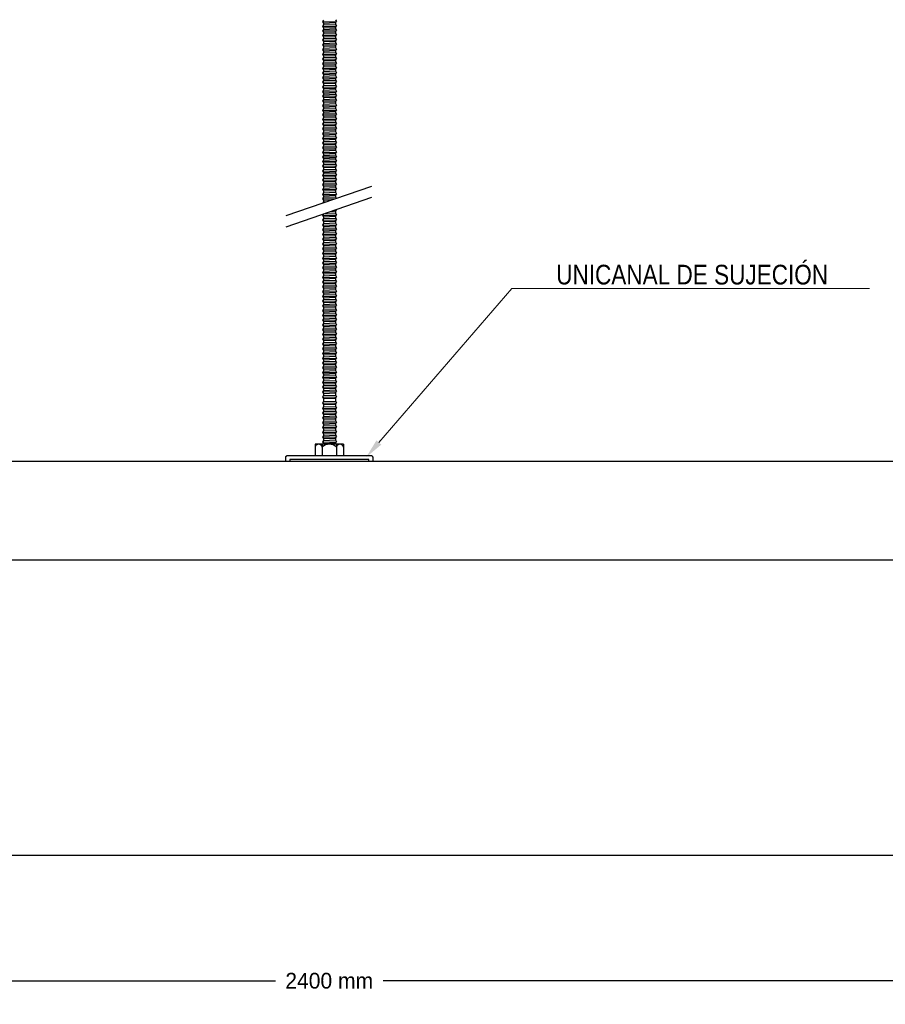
# Model space of a CAD drawing. Header units: millimetres. Extents: x 2538 to 24562, y 4449 to 23795.
# Tile 35 of 256: x 7026 to 7465, y 9618 to 10118. Entities that reach past the tile are written whole.
import ezdxf
from ezdxf import colors
from ezdxf.entities.mleader import LeaderData, LeaderLine
from ezdxf.math import Vec2, Vec3

# ---------------------------------------------------------------- set-up
doc = ezdxf.new("R2010")
doc.units = ezdxf.units.MM
doc.header["$PDMODE"] = 3
doc.linetypes.add('HIDDEN', pattern=[0.375, 0.25, -0.125])
doc.layers.add('_HD_tornillo', color=30, linetype='Continuous')
doc.layers.add('HD021_Text', color=2, linetype='Continuous', lineweight=9)
doc.layers.add('Make2D$Visible$Curves', color=7, linetype='Continuous', true_color=0x000000)
doc.layers.add('MEDIDAS', color=1, linetype='Continuous', true_color=0xff0000)
doc.styles.add('Arial Narrow', font='ARIALN.TTF')
doc.dimstyles.new('HD_DIM', dxfattribs={"dimtxt": 8, "dimasz": 2, "dimexe": 1, "dimexo": 0, "dimgap": 2, "dimtad": 0, "dimdec": 0, "dimzin": 0, "dimdsep": 46, "dimtxsty": 'Standard', "dimcen": 0, "dimclrd": 256, "dimclre": 251, "dimclrt": 7, "dimadec": 0, "dimazin": 0, "dimtp": 0.05, "dimtm": 0.05, "dimtfac": 0.6, "dimtdec": 0, "dimtofl": 0, "dimtmove": 0, "dimatfit": 3, "dimfxl": 1, "dimtolj": 2, "dimtzin": 0, "dimarcsym": 0})

# ---------------------------------------------------------------- blocks, each defined once
blk = doc.blocks.new('*D43')
at = {"layer": 'Defpoints', "color": 0, "transparency": 16777216}
for p in [(5982.86, 9693.57), (8382.86, 9693.57), (8382.86, 9629.7)]:
    blk.add_point(p, dxfattribs=at)
at = {"layer": 'MEDIDAS', "color": 251, "linetype": 'HIDDEN', "lineweight": -2, "transparency": 16777216}
for p, q in [((5982.86, 9693.57), (5982.86, 9628.7)), ((8382.86, 9693.57), (8382.86, 9628.7))]:
    blk.add_line(p, q, dxfattribs=at)
at = {"layer": 'MEDIDAS', "lineweight": -2, "transparency": 16777216}
for p, q in [((5984.86, 9629.7), (7155.53, 9629.7)), ((8380.86, 9629.7), (7210.2, 9629.7))]:
    blk.add_line(p, q, dxfattribs=at)
at = {"layer": 'MEDIDAS', "transparency": 16777216}
for points in [[(5984.86, 9630.03), (5984.86, 9629.36), (5982.86, 9629.7)], [(8380.86, 9630.03), (8380.86, 9629.36), (8382.86, 9629.7)]]:
    blk.add_solid(points, dxfattribs=at)
at = {"layer": 'MEDIDAS', "color": 7, "transparency": 16777216, "insert": (7182.86, 9629.7), "char_height": 8, "attachment_point": 5}
blk.add_mtext('\\A2;2400 mm', dxfattribs=at)

msp = doc.modelspace()

# ---------------------------------------------------------------- linework, layer by layer
at = {"layer": '_HD_tornillo'}
for p, q in [((7180.04, 10117.83), (7179.43, 10117.01)), ((7179.43, 10117.01), (7186.53, 10117.18)), ((7179.43, 10117.01), (7180.04, 10116.33)), ((7180.04, 10116.33), (7186.03, 10116.56)), ((7180.04, 10116.33), (7180.04, 10115.44)), ((7186.03, 10118.06), (7186.53, 10117.18)), ((7186.03, 10116.56), (7186.53, 10117.18)), ((7186.03, 10116.56), (7186.03, 10115.68)), ((7180.04, 10115.44), (7179.43, 10114.63)), ((7179.43, 10114.63), (7186.53, 10114.8)), ((7179.43, 10114.63), (7180.04, 10113.95)), ((7180.04, 10113.16), (7179.43, 10112.35)), ((7179.43, 10112.35), (7186.53, 10112.51)), ((7179.43, 10112.35), (7180.04, 10111.66)), ((7180.04, 10115.44), (7186.03, 10115.68)), ((7180.04, 10113.95), (7186.03, 10114.18)), ((7180.04, 10113.95), (7180.04, 10113.16)), ((7180.04, 10113.16), (7186.03, 10113.4)), ((7180.04, 10111.66), (7186.03, 10111.9)), ((7180.04, 10111.66), (7180.04, 10110.8)), ((7180.04, 10110.8), (7186.03, 10111.04)), ((7186.03, 10115.68), (7186.53, 10114.8)), ((7186.03, 10114.18), (7186.53, 10114.8)), ((7186.03, 10114.18), (7186.03, 10113.4)), ((7186.03, 10113.4), (7186.53, 10112.51)), ((7186.03, 10111.9), (7186.53, 10112.51)), ((7186.03, 10111.9), (7186.03, 10111.04)), ((7186.03, 10111.04), (7186.53, 10110.16)), ((7180.04, 10110.8), (7179.43, 10109.99)), ((7179.43, 10109.99), (7186.53, 10110.16)), ((7179.43, 10109.99), (7180.04, 10109.31)), ((7180.04, 10108.44), (7179.43, 10107.62)), ((7179.43, 10107.62), (7186.53, 10107.79)), ((7179.43, 10107.62), (7180.04, 10106.94)), ((7180.04, 10109.31), (7186.03, 10109.54)), ((7180.04, 10109.31), (7180.04, 10108.44)), ((7180.04, 10108.44), (7186.03, 10108.67)), ((7180.04, 10106.94), (7186.03, 10107.17)), ((7180.04, 10106.94), (7180.04, 10106.02)), ((7180.04, 10106.02), (7186.03, 10106.26)), ((7186.03, 10109.54), (7186.53, 10110.16)), ((7186.03, 10109.54), (7186.03, 10108.67)), ((7186.03, 10108.67), (7186.53, 10107.79)), ((7186.03, 10107.17), (7186.53, 10107.79)), ((7186.03, 10107.17), (7186.03, 10106.26)), ((7186.03, 10106.26), (7186.53, 10105.38)), ((7180.04, 10106.02), (7179.43, 10105.21)), ((7179.43, 10105.21), (7186.53, 10105.38)), ((7179.43, 10105.21), (7180.04, 10104.53)), ((7180.04, 10103.61), (7179.43, 10102.8)), ((7179.43, 10102.8), (7186.53, 10102.96)), ((7179.43, 10102.8), (7180.04, 10102.11)), ((7180.04, 10101.2), (7179.43, 10100.38)), ((7180.04, 10104.53), (7186.03, 10104.76)), ((7180.04, 10104.53), (7180.04, 10103.61)), ((7180.04, 10103.61), (7186.03, 10103.85)), ((7180.04, 10102.11), (7186.03, 10102.35)), ((7180.04, 10102.11), (7180.04, 10101.2)), ((7180.04, 10101.2), (7186.03, 10101.43)), ((7186.03, 10104.76), (7186.53, 10105.38)), ((7186.03, 10104.76), (7186.03, 10103.85)), ((7186.03, 10103.85), (7186.53, 10102.96)), ((7186.03, 10102.35), (7186.53, 10102.96)), ((7186.03, 10102.35), (7186.03, 10101.43)), ((7186.03, 10101.44), (7186.53, 10100.55)), ((7179.43, 10100.38), (7186.53, 10100.55)), ((7179.43, 10100.38), (7180.04, 10099.7)), ((7180.04, 10098.79), (7179.43, 10097.97)), ((7179.43, 10097.97), (7186.53, 10098.14)), ((7179.43, 10097.97), (7180.04, 10097.29)), ((7180.04, 10096.41), (7179.43, 10095.59)), ((7180.04, 10099.7), (7186.03, 10099.94)), ((7180.04, 10099.7), (7180.04, 10098.79)), ((7180.04, 10098.79), (7186.03, 10099.02)), ((7180.04, 10097.29), (7186.03, 10097.52)), ((7180.04, 10097.29), (7180.04, 10096.41)), ((7180.04, 10096.41), (7186.03, 10096.64)), ((7186.03, 10099.94), (7186.53, 10100.55)), ((7186.03, 10099.94), (7186.03, 10099.02)), ((7186.03, 10099.03), (7186.53, 10098.14)), ((7186.03, 10097.52), (7186.53, 10098.14)), ((7186.03, 10097.52), (7186.03, 10096.64)), ((7186.03, 10096.64), (7186.53, 10095.76)), ((7179.43, 10095.59), (7186.53, 10095.76)), ((7179.43, 10095.59), (7180.04, 10094.91)), ((7180.04, 10094.12), (7179.43, 10093.31)), ((7179.43, 10093.31), (7186.53, 10093.48)), ((7179.43, 10093.31), (7180.04, 10092.63)), ((7180.04, 10091.77), (7179.43, 10090.95)), ((7179.43, 10090.95), (7186.53, 10091.12)), ((7180.04, 10094.91), (7186.03, 10095.14)), ((7180.04, 10094.91), (7180.04, 10094.12)), ((7180.04, 10094.12), (7186.03, 10094.36)), ((7180.04, 10092.63), (7186.03, 10092.86)), ((7180.04, 10092.63), (7180.04, 10091.77)), ((7180.04, 10091.77), (7186.03, 10092)), ((7186.03, 10095.14), (7186.53, 10095.76)), ((7186.03, 10095.14), (7186.03, 10094.36)), ((7186.03, 10094.36), (7186.53, 10093.48)), ((7186.03, 10092.86), (7186.53, 10093.48)), ((7186.03, 10092.86), (7186.03, 10092)), ((7186.03, 10092), (7186.53, 10091.12)), ((7186.03, 10090.5), (7186.53, 10091.12)), ((7179.43, 10090.95), (7180.04, 10090.27)), ((7180.04, 10089.4), (7179.43, 10088.58)), ((7179.43, 10088.58), (7186.53, 10088.75)), ((7179.43, 10088.58), (7180.04, 10087.9)), ((7180.04, 10087.13), (7179.43, 10086.31)), ((7179.43, 10086.31), (7186.53, 10086.48)), ((7179.43, 10086.31), (7180.04, 10085.63)), ((7180.04, 10090.27), (7186.03, 10090.5)), ((7180.04, 10090.27), (7180.04, 10089.4)), ((7180.04, 10089.4), (7186.03, 10089.63)), ((7180.04, 10087.9), (7186.03, 10088.13)), ((7180.04, 10087.9), (7180.04, 10087.13)), ((7180.04, 10087.13), (7186.03, 10087.36)), ((7186.03, 10090.5), (7186.03, 10089.63)), ((7186.03, 10089.63), (7186.53, 10088.75)), ((7186.03, 10088.13), (7186.53, 10088.75)), ((7186.03, 10088.13), (7186.03, 10087.36)), ((7186.03, 10087.37), (7186.53, 10086.48)), ((7186.03, 10085.87), (7186.53, 10086.48)), ((7180.04, 10084.59), (7179.43, 10083.78)), ((7179.43, 10083.78), (7186.53, 10083.95)), ((7179.43, 10083.78), (7180.04, 10083.1)), ((7180.04, 10082.31), (7179.43, 10081.49)), ((7179.43, 10081.49), (7186.53, 10081.66)), ((7179.43, 10081.49), (7180.04, 10080.81)), ((7180.04, 10085.63), (7186.03, 10085.87)), ((7180.04, 10085.63), (7180.04, 10084.59)), ((7180.04, 10084.59), (7186.03, 10084.83)), ((7180.04, 10083.1), (7186.03, 10083.33)), ((7180.04, 10083.1), (7180.04, 10082.31)), ((7180.04, 10082.31), (7186.03, 10082.54)), ((7180.04, 10080.81), (7186.03, 10081.05)), ((7186.03, 10085.87), (7186.03, 10084.83)), ((7186.03, 10084.83), (7186.53, 10083.95)), ((7186.03, 10083.33), (7186.53, 10083.95)), ((7186.03, 10083.33), (7186.03, 10082.54)), ((7186.03, 10082.55), (7186.53, 10081.66)), ((7186.03, 10081.05), (7186.53, 10081.66)), ((7186.03, 10081.05), (7186.03, 10080.19)), ((7180.04, 10079.95), (7179.43, 10079.14)), ((7179.43, 10079.14), (7186.53, 10079.31)), ((7179.43, 10079.14), (7180.04, 10078.46)), ((7180.04, 10077.59), (7179.43, 10076.77)), ((7179.43, 10076.77), (7186.53, 10076.94)), ((7179.43, 10076.77), (7180.04, 10076.09)), ((7180.04, 10080.81), (7180.04, 10079.95)), ((7180.04, 10079.95), (7186.03, 10080.19)), ((7180.04, 10078.46), (7186.03, 10078.69)), ((7180.04, 10078.46), (7180.04, 10077.59)), ((7180.04, 10077.59), (7186.03, 10077.82)), ((7180.04, 10076.09), (7186.03, 10076.32)), ((7180.04, 10076.09), (7180.04, 10075.17)), ((7186.03, 10080.19), (7186.53, 10079.31)), ((7186.03, 10078.69), (7186.53, 10079.31)), ((7186.03, 10078.69), (7186.03, 10077.82)), ((7186.03, 10077.82), (7186.53, 10076.94)), ((7186.03, 10076.32), (7186.53, 10076.94)), ((7186.03, 10076.32), (7186.03, 10075.41)), ((7180.04, 10075.17), (7179.43, 10074.36)), ((7179.43, 10074.36), (7186.53, 10074.53)), ((7179.43, 10074.36), (7180.04, 10073.68)), ((7180.04, 10072.79), (7179.43, 10071.97)), ((7179.43, 10071.97), (7186.53, 10072.14)), ((7179.43, 10071.97), (7180.04, 10071.29)), ((7180.04, 10075.17), (7186.03, 10075.41)), ((7180.04, 10073.68), (7186.03, 10073.91)), ((7180.04, 10073.68), (7180.04, 10072.79)), ((7180.04, 10072.79), (7186.03, 10073.02)), ((7180.04, 10071.29), (7186.03, 10071.53)), ((7180.04, 10071.29), (7180.04, 10070.51)), ((7186.03, 10075.41), (7186.53, 10074.53)), ((7186.03, 10073.91), (7186.53, 10074.53)), ((7186.03, 10073.91), (7186.03, 10073.02)), ((7186.03, 10073.03), (7186.53, 10072.14)), ((7186.03, 10071.53), (7186.53, 10072.14)), ((7186.03, 10071.53), (7186.03, 10070.74)), ((7180.04, 10070.51), (7179.43, 10069.69)), ((7179.43, 10069.69), (7186.53, 10069.86)), ((7179.43, 10069.69), (7180.04, 10069.01)), ((7180.04, 10068.15), (7179.43, 10067.33)), ((7179.43, 10067.33), (7186.53, 10067.5)), ((7179.43, 10067.33), (7180.04, 10066.65)), ((7180.04, 10070.51), (7186.03, 10070.74)), ((7180.04, 10069.01), (7186.03, 10069.24)), ((7180.04, 10069.01), (7180.04, 10068.15)), ((7180.04, 10068.15), (7186.03, 10068.38)), ((7180.04, 10066.65), (7186.03, 10066.89)), ((7180.04, 10066.65), (7180.04, 10065.78)), ((7180.04, 10065.78), (7186.03, 10066.02)), ((7186.03, 10070.75), (7186.53, 10069.86)), ((7186.03, 10069.24), (7186.53, 10069.86)), ((7186.03, 10069.24), (7186.03, 10068.38)), ((7186.03, 10068.39), (7186.53, 10067.5)), ((7186.03, 10066.89), (7186.53, 10067.5)), ((7186.03, 10066.89), (7186.03, 10066.02)), ((7186.03, 10066.02), (7186.53, 10065.13)), ((7180.04, 10065.78), (7179.43, 10064.97)), ((7179.43, 10064.97), (7186.53, 10065.13)), ((7179.43, 10064.97), (7180.04, 10064.28)), ((7180.04, 10063.37), (7179.43, 10062.55)), ((7179.43, 10062.55), (7186.53, 10062.72)), ((7179.43, 10062.55), (7180.04, 10061.87)), ((7180.04, 10064.28), (7186.03, 10064.52)), ((7180.04, 10064.28), (7180.04, 10063.37)), ((7180.04, 10063.37), (7186.03, 10063.6)), ((7180.04, 10061.87), (7186.03, 10062.11)), ((7180.04, 10061.87), (7180.04, 10060.96)), ((7180.04, 10060.96), (7186.03, 10061.19)), ((7186.03, 10064.52), (7186.53, 10065.13)), ((7186.03, 10064.52), (7186.03, 10063.6)), ((7186.03, 10063.61), (7186.53, 10062.72)), ((7186.03, 10062.11), (7186.53, 10062.72)), ((7186.03, 10062.11), (7186.03, 10061.19)), ((7186.03, 10061.2), (7186.53, 10060.31)), ((7180.04, 10060.96), (7179.43, 10060.14)), ((7179.43, 10060.14), (7186.53, 10060.31)), ((7179.43, 10060.14), (7180.04, 10059.46)), ((7180.04, 10058.55), (7179.43, 10057.73)), ((7179.43, 10057.73), (7186.53, 10057.9)), ((7179.43, 10057.73), (7180.04, 10057.05)), ((7180.04, 10056.14), (7179.43, 10055.32)), ((7180.04, 10059.46), (7186.03, 10059.69)), ((7180.04, 10059.46), (7180.04, 10058.55)), ((7180.04, 10058.55), (7186.03, 10058.78)), ((7180.04, 10057.05), (7186.03, 10057.28)), ((7180.04, 10057.05), (7180.04, 10056.14)), ((7180.04, 10056.14), (7186.03, 10056.37)), ((7186.03, 10059.69), (7186.53, 10060.31)), ((7186.03, 10059.69), (7186.03, 10058.78)), ((7186.03, 10058.78), (7186.53, 10057.9)), ((7186.03, 10057.28), (7186.53, 10057.9)), ((7186.03, 10057.28), (7186.03, 10056.37)), ((7186.03, 10056.37), (7186.53, 10055.49)), ((7179.43, 10055.32), (7186.53, 10055.49)), ((7179.43, 10055.32), (7180.04, 10054.64)), ((7180.04, 10053.75), (7179.43, 10052.94)), ((7179.43, 10052.94), (7186.53, 10053.11)), ((7179.43, 10052.94), (7180.04, 10052.26)), ((7180.04, 10051.47), (7179.43, 10050.65)), ((7180.04, 10054.64), (7186.03, 10054.87)), ((7180.04, 10054.64), (7180.04, 10053.75)), ((7180.04, 10053.75), (7186.03, 10053.99)), ((7180.04, 10052.26), (7186.03, 10052.49)), ((7180.04, 10052.26), (7180.04, 10051.47)), ((7180.04, 10051.47), (7186.03, 10051.7)), ((7186.03, 10054.87), (7186.53, 10055.49)), ((7186.03, 10054.87), (7186.03, 10053.99)), ((7186.03, 10053.99), (7186.53, 10053.11)), ((7186.03, 10052.49), (7186.53, 10053.11)), ((7186.03, 10052.49), (7186.03, 10051.7)), ((7186.03, 10051.71), (7186.53, 10050.82)), ((7179.43, 10050.65), (7186.53, 10050.82)), ((7179.43, 10050.65), (7180.04, 10049.97)), ((7180.04, 10049.11), (7179.43, 10048.3)), ((7179.43, 10048.3), (7186.53, 10048.46)), ((7179.43, 10048.3), (7180.04, 10047.61)), ((7180.04, 10046.74), (7179.43, 10045.93)), ((7179.43, 10045.93), (7186.53, 10046.1)), ((7180.04, 10049.97), (7186.03, 10050.21)), ((7180.04, 10049.97), (7180.04, 10049.11)), ((7180.04, 10049.11), (7186.03, 10049.35)), ((7180.04, 10047.61), (7186.03, 10047.85)), ((7180.04, 10047.61), (7180.04, 10046.74)), ((7180.04, 10046.74), (7186.03, 10046.98)), ((7186.03, 10050.21), (7186.53, 10050.82)), ((7186.03, 10050.21), (7186.03, 10049.35)), ((7186.03, 10049.35), (7186.53, 10048.46)), ((7186.03, 10047.85), (7186.53, 10048.46)), ((7186.03, 10047.85), (7186.03, 10046.98)), ((7186.03, 10046.98), (7186.53, 10046.1)), ((7186.03, 10045.48), (7186.53, 10046.1)), ((7179.43, 10045.93), (7180.04, 10045.25)), ((7180.04, 10044.48), (7179.43, 10043.66)), ((7179.43, 10043.66), (7186.53, 10043.83)), ((7179.43, 10043.66), (7180.04, 10042.98)), ((7180.04, 10041.94), (7179.43, 10041.12)), ((7179.43, 10041.12), (7186.53, 10041.29)), ((7179.43, 10041.12), (7180.04, 10040.44)), ((7180.04, 10045.25), (7186.03, 10045.48)), ((7180.04, 10045.25), (7180.04, 10044.48)), ((7180.04, 10044.48), (7186.03, 10044.71)), ((7180.04, 10042.98), (7186.03, 10043.21)), ((7180.04, 10042.98), (7180.04, 10041.94)), ((7180.04, 10041.94), (7186.03, 10042.17)), ((7186.03, 10045.48), (7186.03, 10044.71)), ((7186.03, 10044.71), (7186.53, 10043.83)), ((7186.03, 10043.21), (7186.53, 10043.83)), ((7186.03, 10043.21), (7186.03, 10042.17)), ((7186.03, 10042.18), (7186.53, 10041.29)), ((7186.03, 10040.68), (7186.53, 10041.29)), ((7180.04, 10039.66), (7179.43, 10038.84)), ((7179.43, 10038.84), (7186.53, 10039.01)), ((7179.43, 10038.84), (7180.04, 10038.16)), ((7180.04, 10037.3), (7179.43, 10036.48)), ((7179.43, 10036.48), (7186.53, 10036.65)), ((7179.43, 10036.48), (7180.04, 10035.8)), ((7180.04, 10040.44), (7186.03, 10040.68)), ((7180.04, 10040.44), (7180.04, 10039.66)), ((7180.04, 10039.66), (7186.03, 10039.89)), ((7180.04, 10038.16), (7186.03, 10038.39)), ((7180.04, 10038.16), (7180.04, 10037.3)), ((7180.04, 10037.3), (7186.03, 10037.53)), ((7180.04, 10035.8), (7186.03, 10036.04)), ((7186.03, 10040.68), (7186.03, 10039.89)), ((7186.03, 10039.9), (7186.53, 10039.01)), ((7186.03, 10038.39), (7186.53, 10039.01)), ((7186.03, 10038.39), (7186.03, 10037.53)), ((7186.03, 10037.54), (7186.53, 10036.65)), ((7186.03, 10036.04), (7186.53, 10036.65)), ((7186.03, 10036.04), (7186.03, 10035.17)), ((7160.98, 10018.55), (7204.49, 10033.55)), ((7180.04, 10034.93), (7179.43, 10034.12)), ((7179.43, 10034.12), (7186.53, 10034.28)), ((7179.43, 10034.12), (7180.04, 10033.43)), ((7180.04, 10032.52), (7179.43, 10031.7)), ((7179.43, 10031.7), (7186.53, 10031.87)), ((7179.43, 10031.7), (7180.04, 10031.02)), ((7180.04, 10035.8), (7180.04, 10034.93)), ((7180.04, 10034.93), (7186.03, 10035.17)), ((7180.04, 10033.43), (7186.03, 10033.67)), ((7180.04, 10033.43), (7180.04, 10032.52)), ((7180.04, 10032.52), (7186.03, 10032.75)), ((7180.04, 10031.02), (7186.03, 10031.26)), ((7180.04, 10031.02), (7180.04, 10030.14)), ((7186.03, 10035.17), (7186.53, 10034.28)), ((7186.03, 10033.67), (7186.53, 10034.28)), ((7186.03, 10033.67), (7186.03, 10032.75)), ((7186.03, 10032.76), (7186.53, 10031.87)), ((7186.03, 10031.26), (7186.53, 10031.87)), ((7186.03, 10031.26), (7186.03, 10030.37)), ((7160.98, 10012.88), (7204.49, 10027.88)), ((7180.04, 10030.14), (7179.43, 10029.32)), ((7179.43, 10029.32), (7186.53, 10029.49)), ((7179.43, 10029.32), (7180.04, 10028.64)), ((7180.04, 10027.86), (7179.43, 10027.04)), ((7179.43, 10027.04), (7186.06, 10027.2)), ((7179.43, 10027.04), (7180.04, 10026.36)), ((7180.04, 10030.14), (7186.03, 10030.37)), ((7180.04, 10028.64), (7186.03, 10028.87)), ((7180.04, 10028.64), (7180.04, 10027.86)), ((7180.04, 10027.86), (7186.03, 10028.09)), ((7180.04, 10026.36), (7184.08, 10026.52)), ((7180.04, 10026.36), (7180.04, 10025.5)), ((7186.03, 10030.37), (7186.53, 10029.49)), ((7186.03, 10028.87), (7186.53, 10029.49)), ((7186.03, 10028.87), (7186.03, 10028.09)), ((7186.03, 10028.09), (7186.46, 10027.33)), ((7180.04, 10025.5), (7179.66, 10024.99)), ((7180.04, 10025.5), (7181.27, 10025.54)), ((7185, 10021.16), (7186.48, 10021.2)), ((7185.98, 10020.58), (7186.48, 10021.2)), ((7186.26, 10021.59), (7186.48, 10021.2)), ((7180, 10019.42), (7179.4, 10018.6)), ((7179.4, 10018.6), (7186.5, 10018.77)), ((7179.4, 10018.6), (7180, 10017.92)), ((7180.01, 10016.99), (7179.41, 10016.17)), ((7179.41, 10016.17), (7186.51, 10016.34)), ((7179.41, 10016.17), (7180.01, 10015.49)), ((7180, 10019.42), (7185.99, 10019.65)), ((7180, 10017.92), (7185.99, 10018.15)), ((7180, 10017.92), (7180, 10016.98)), ((7180.01, 10016.99), (7186, 10017.22)), ((7183.11, 10020.51), (7185.98, 10020.58)), ((7185.98, 10020.58), (7185.98, 10019.64)), ((7185.99, 10018.15), (7186.5, 10018.77)), ((7185.99, 10018.15), (7185.99, 10017.22)), ((7186, 10019.65), (7186.5, 10018.77)), ((7186, 10015.72), (7186.51, 10016.34)), ((7186.01, 10017.22), (7186.51, 10016.34)), ((7180.01, 10014.55), (7179.41, 10013.74)), ((7179.41, 10013.74), (7186.51, 10013.9)), ((7179.41, 10013.74), (7180.01, 10013.05)), ((7180.01, 10012.14), (7179.41, 10011.32)), ((7179.41, 10011.32), (7186.51, 10011.49)), ((7179.41, 10011.32), (7180.01, 10010.64)), ((7180.01, 10015.49), (7186, 10015.72)), ((7180.01, 10015.49), (7180.01, 10014.55)), ((7180.01, 10014.55), (7186, 10014.79)), ((7180.01, 10013.05), (7186, 10013.29)), ((7180.01, 10013.05), (7180.01, 10012.14)), ((7180.01, 10012.14), (7186, 10012.37)), ((7186, 10015.72), (7186, 10014.79)), ((7186, 10013.29), (7186.51, 10013.9)), ((7186, 10013.29), (7186, 10012.37)), ((7186, 10010.88), (7186.51, 10011.49)), ((7186.01, 10014.79), (7186.51, 10013.9)), ((7186.01, 10012.38), (7186.51, 10011.49)), ((7180.01, 10009.73), (7179.41, 10008.91)), ((7179.41, 10008.91), (7186.51, 10009.08)), ((7179.41, 10008.91), (7180.01, 10008.23)), ((7180.01, 10007.3), (7179.41, 10006.48)), ((7179.41, 10006.48), (7186.51, 10006.65)), ((7179.41, 10006.48), (7180.01, 10005.8)), ((7180.01, 10010.64), (7186, 10010.88)), ((7180.01, 10010.64), (7180.01, 10009.73)), ((7180.01, 10009.73), (7186, 10009.96)), ((7180.01, 10008.23), (7186, 10008.46)), ((7180.01, 10008.23), (7180.01, 10007.3)), ((7180.01, 10007.3), (7186, 10007.53)), ((7180.01, 10005.8), (7186, 10006.03)), ((7186, 10010.88), (7186, 10009.96)), ((7186, 10008.46), (7186.51, 10009.08)), ((7186, 10008.46), (7186, 10007.53)), ((7186, 10006.03), (7186.51, 10006.65)), ((7186, 10006.03), (7186, 10005.12)), ((7186.01, 10009.97), (7186.51, 10009.08)), ((7186.01, 10007.53), (7186.51, 10006.65)), ((7180.01, 10004.88), (7179.41, 10004.07)), ((7179.41, 10004.07), (7186.51, 10004.24)), ((7179.41, 10004.07), (7180.01, 10003.39)), ((7180.01, 10002.45), (7179.41, 10001.63)), ((7179.41, 10001.63), (7186.51, 10001.8)), ((7179.41, 10001.63), (7180.01, 10000.95)), ((7180.01, 10005.8), (7180.01, 10004.88)), ((7180.01, 10004.88), (7186, 10005.12)), ((7180.01, 10003.39), (7186, 10003.62)), ((7180.01, 10003.39), (7180.01, 10002.45)), ((7180.01, 10002.45), (7186, 10002.68)), ((7180.01, 10000.95), (7186, 10001.19)), ((7186, 10003.62), (7186.51, 10004.24)), ((7186, 10003.62), (7186, 10002.68)), ((7186, 10001.19), (7186.51, 10001.8)), ((7186, 10001.19), (7186, 10000.27)), ((7186.01, 10005.12), (7186.51, 10004.24)), ((7186.01, 10002.69), (7186.51, 10001.8)), ((7180.03, 10000.04), (7179.43, 9999.23)), ((7179.43, 9999.23), (7186.52, 9999.4)), ((7179.43, 9999.23), (7180.03, 9998.55)), ((7180.03, 9997.61), (7179.43, 9996.79)), ((7179.43, 9996.79), (7186.52, 9996.96)), ((7179.43, 9996.79), (7180.03, 9996.11)), ((7180.01, 10000.95), (7180.01, 10000.04)), ((7180.03, 10000.04), (7186.02, 10000.28)), ((7180.03, 9998.55), (7186.02, 9998.78)), ((7180.03, 9998.55), (7180.03, 9997.61)), ((7180.03, 9997.61), (7186.02, 9997.84)), ((7180.03, 9996.11), (7186.02, 9996.35)), ((7180.03, 9996.11), (7180.03, 9995.2)), ((7186.02, 9998.78), (7186.52, 9999.4)), ((7186.02, 9998.78), (7186.02, 9997.84)), ((7186.02, 9996.35), (7186.52, 9996.96)), ((7186.02, 9996.35), (7186.02, 9995.43)), ((7186.03, 10000.28), (7186.52, 9999.4)), ((7186.03, 9997.85), (7186.52, 9996.96)), ((7180.03, 9995.2), (7179.43, 9994.38)), ((7179.43, 9994.38), (7186.52, 9994.55)), ((7179.43, 9994.38), (7180.03, 9993.7)), ((7180.03, 9992.79), (7179.43, 9991.97)), ((7179.43, 9991.97), (7186.52, 9992.14)), ((7179.43, 9991.97), (7180.03, 9991.29)), ((7180.03, 9995.2), (7186.02, 9995.43)), ((7180.03, 9993.7), (7186.02, 9993.93)), ((7180.03, 9993.7), (7180.03, 9992.79)), ((7180.03, 9992.79), (7186.02, 9993.02)), ((7180.03, 9991.29), (7186.02, 9991.52)), ((7180.03, 9991.29), (7180.03, 9990.35)), ((7186.02, 9993.93), (7186.52, 9994.55)), ((7186.02, 9993.93), (7186.02, 9993.02)), ((7186.02, 9991.52), (7186.52, 9992.14)), ((7186.02, 9991.52), (7186.02, 9990.59)), ((7186.03, 9995.44), (7186.52, 9994.55)), ((7186.03, 9993.02), (7186.52, 9992.14)), ((7180.03, 9990.35), (7179.43, 9989.54)), ((7179.43, 9989.54), (7186.52, 9989.71)), ((7179.43, 9989.54), (7180.03, 9988.86)), ((7180.03, 9987.94), (7179.43, 9987.13)), ((7179.43, 9987.13), (7186.52, 9987.29)), ((7179.43, 9987.13), (7180.03, 9986.44)), ((7180.03, 9990.35), (7186.02, 9990.59)), ((7180.03, 9988.86), (7186.02, 9989.09)), ((7180.03, 9988.86), (7180.03, 9987.94)), ((7180.03, 9987.94), (7186.02, 9988.17)), ((7180.03, 9986.44), (7186.02, 9986.68)), ((7180.03, 9986.44), (7180.03, 9985.51)), ((7186.02, 9989.09), (7186.52, 9989.71)), ((7186.02, 9989.09), (7186.02, 9988.17)), ((7186.02, 9986.68), (7186.52, 9987.29)), ((7186.02, 9986.68), (7186.02, 9985.74)), ((7186.03, 9990.59), (7186.52, 9989.71)), ((7186.03, 9988.18), (7186.52, 9987.29)), ((7180.03, 9985.51), (7179.43, 9984.69)), ((7179.43, 9984.69), (7186.52, 9984.86)), ((7179.43, 9984.69), (7180.03, 9984.01)), ((7180.04, 9983.1), (7179.43, 9982.28)), ((7179.43, 9982.28), (7186.53, 9982.45)), ((7179.43, 9982.28), (7180.04, 9981.6)), ((7180.03, 9985.51), (7186.02, 9985.74)), ((7180.03, 9984.01), (7186.02, 9984.24)), ((7180.03, 9984.01), (7180.03, 9983.1)), ((7180.04, 9983.1), (7186.03, 9983.33)), ((7180.04, 9981.6), (7186.03, 9981.84)), ((7180.04, 9981.6), (7180.04, 9980.67)), ((7186.02, 9984.24), (7186.52, 9984.86)), ((7186.02, 9984.24), (7186.02, 9983.33)), ((7186.03, 9985.74), (7186.52, 9984.86)), ((7186.03, 9983.34), (7186.53, 9982.45)), ((7186.03, 9981.84), (7186.53, 9982.45)), ((7186.03, 9981.84), (7186.03, 9980.9)), ((7180.04, 9980.67), (7179.43, 9979.85)), ((7179.43, 9979.85), (7186.53, 9980.02)), ((7179.43, 9979.85), (7180.04, 9979.17)), ((7180.04, 9978.25), (7179.43, 9977.44)), ((7179.43, 9977.44), (7186.53, 9977.61)), ((7179.43, 9977.44), (7180.04, 9976.76)), ((7180.04, 9980.67), (7186.03, 9980.9)), ((7180.04, 9979.17), (7186.03, 9979.4)), ((7180.04, 9979.17), (7180.04, 9978.25)), ((7180.04, 9978.25), (7186.03, 9978.49)), ((7180.04, 9976.76), (7186.03, 9976.99)), ((7180.04, 9976.76), (7180.04, 9975.84)), ((7180.04, 9975.84), (7186.03, 9976.08)), ((7186.03, 9980.9), (7186.53, 9980.02)), ((7186.03, 9979.4), (7186.53, 9980.02)), ((7186.03, 9979.4), (7186.03, 9978.49)), ((7186.03, 9978.49), (7186.53, 9977.61)), ((7186.03, 9976.99), (7186.53, 9977.61)), ((7186.03, 9976.99), (7186.03, 9976.08)), ((7186.03, 9976.08), (7186.53, 9975.19)), ((7180.04, 9975.84), (7179.43, 9975.03)), ((7179.43, 9975.03), (7186.53, 9975.19)), ((7179.43, 9975.03), (7180.04, 9974.34)), ((7180.04, 9973.41), (7179.43, 9972.59)), ((7179.43, 9972.59), (7186.53, 9972.76)), ((7179.43, 9972.59), (7180.04, 9971.91)), ((7180.04, 9971), (7179.43, 9970.18)), ((7180.04, 9974.34), (7186.03, 9974.58)), ((7180.04, 9974.34), (7180.04, 9973.41)), ((7180.04, 9973.41), (7186.03, 9973.64)), ((7180.04, 9971.91), (7186.03, 9972.14)), ((7180.04, 9971.91), (7180.04, 9971)), ((7180.04, 9971), (7186.03, 9971.23)), ((7186.03, 9974.58), (7186.53, 9975.19)), ((7186.03, 9974.58), (7186.03, 9973.64)), ((7186.03, 9973.65), (7186.53, 9972.76)), ((7186.03, 9972.14), (7186.53, 9972.76)), ((7186.03, 9972.14), (7186.03, 9971.23)), ((7186.03, 9971.23), (7186.53, 9970.35)), ((7179.43, 9970.18), (7186.53, 9970.35)), ((7179.43, 9970.18), (7180.04, 9969.5)), ((7180.04, 9968.56), (7179.43, 9967.75)), ((7179.43, 9967.75), (7186.53, 9967.91)), ((7179.43, 9967.75), (7180.04, 9967.06)), ((7180.04, 9966.15), (7179.43, 9965.33)), ((7180.04, 9969.5), (7186.03, 9969.73)), ((7180.04, 9969.5), (7180.04, 9968.56)), ((7180.04, 9968.56), (7186.03, 9968.8)), ((7180.04, 9967.06), (7186.03, 9967.3)), ((7180.04, 9967.06), (7180.04, 9966.15)), ((7180.04, 9966.15), (7186.03, 9966.38)), ((7186.03, 9969.73), (7186.53, 9970.35)), ((7186.03, 9969.73), (7186.03, 9968.8)), ((7186.03, 9968.8), (7186.53, 9967.91)), ((7186.03, 9967.3), (7186.53, 9967.91)), ((7186.03, 9967.3), (7186.03, 9966.38)), ((7186.03, 9966.39), (7186.53, 9965.5)), ((7179.43, 9965.33), (7186.53, 9965.5)), ((7179.43, 9965.33), (7180.04, 9964.65)), ((7180.04, 9963.74), (7179.43, 9962.92)), ((7179.43, 9962.92), (7186.53, 9963.09)), ((7179.43, 9962.92), (7180.04, 9962.24)), ((7180.04, 9961.3), (7179.43, 9960.49)), ((7180.04, 9964.65), (7186.03, 9964.89)), ((7180.04, 9964.65), (7180.04, 9963.74)), ((7180.04, 9963.74), (7186.03, 9963.97)), ((7180.04, 9962.24), (7186.03, 9962.47)), ((7180.04, 9962.24), (7180.04, 9961.3)), ((7180.04, 9961.3), (7186.03, 9961.54)), ((7186.03, 9964.89), (7186.53, 9965.5)), ((7186.03, 9964.89), (7186.03, 9963.97)), ((7186.03, 9963.98), (7186.53, 9963.09)), ((7186.03, 9962.47), (7186.53, 9963.09)), ((7186.03, 9962.47), (7186.03, 9961.54)), ((7186.03, 9961.54), (7186.53, 9960.66)), ((7179.43, 9960.49), (7186.53, 9960.66)), ((7179.43, 9960.49), (7180.04, 9959.81)), ((7180.04, 9958.89), (7179.43, 9958.08)), ((7179.43, 9958.08), (7186.53, 9958.25)), ((7179.43, 9958.08), (7180.04, 9957.4)), ((7180.04, 9956.48), (7179.43, 9955.66)), ((7180.04, 9959.81), (7186.03, 9960.04)), ((7180.04, 9959.81), (7180.04, 9958.89)), ((7180.04, 9958.89), (7186.03, 9959.13)), ((7180.04, 9957.4), (7186.03, 9957.63)), ((7180.04, 9957.4), (7180.04, 9956.48)), ((7180.04, 9956.48), (7186.03, 9956.71)), ((7186.03, 9960.04), (7186.53, 9960.66)), ((7186.03, 9960.04), (7186.03, 9959.13)), ((7186.03, 9959.13), (7186.53, 9958.25)), ((7186.03, 9957.63), (7186.53, 9958.25)), ((7186.03, 9957.63), (7186.03, 9956.71)), ((7186.03, 9956.72), (7186.53, 9955.83)), ((7179.43, 9955.66), (7186.53, 9955.83)), ((7179.43, 9955.66), (7180.04, 9954.98)), ((7180.04, 9954.05), (7179.43, 9953.23)), ((7179.43, 9953.23), (7186.53, 9953.4)), ((7179.43, 9953.23), (7180.04, 9952.55)), ((7180.04, 9951.64), (7179.43, 9950.82)), ((7179.43, 9950.82), (7186.53, 9950.99)), ((7180.04, 9954.98), (7186.03, 9955.22)), ((7180.04, 9954.98), (7180.04, 9954.05)), ((7180.04, 9954.05), (7186.03, 9954.28)), ((7180.04, 9952.55), (7186.03, 9952.78)), ((7180.04, 9952.55), (7180.04, 9951.64)), ((7180.04, 9951.64), (7186.03, 9951.87)), ((7186.03, 9955.22), (7186.53, 9955.83)), ((7186.03, 9955.22), (7186.03, 9954.28)), ((7186.03, 9954.28), (7186.53, 9953.4)), ((7186.03, 9952.78), (7186.53, 9953.4)), ((7186.03, 9952.78), (7186.03, 9951.87)), ((7186.03, 9951.87), (7186.53, 9950.99)), ((7186.03, 9950.37), (7186.53, 9950.99)), ((7179.43, 9950.82), (7180.04, 9950.14)), ((7180.04, 9949.2), (7179.43, 9948.39)), ((7179.43, 9948.39), (7186.53, 9948.55)), ((7179.43, 9948.39), (7180.04, 9947.7)), ((7180.04, 9946.79), (7179.43, 9945.97)), ((7179.43, 9945.97), (7186.53, 9946.14)), ((7179.43, 9945.97), (7180.04, 9945.29)), ((7180.04, 9950.14), (7186.03, 9950.37)), ((7180.04, 9950.14), (7180.04, 9949.2)), ((7180.04, 9949.2), (7186.03, 9949.43)), ((7180.04, 9947.7), (7186.03, 9947.94)), ((7180.04, 9947.7), (7180.04, 9946.79)), ((7180.04, 9946.79), (7186.03, 9947.02)), ((7186.03, 9950.37), (7186.03, 9949.43)), ((7186.03, 9949.44), (7186.53, 9948.55)), ((7186.03, 9947.94), (7186.53, 9948.55)), ((7186.03, 9947.94), (7186.03, 9947.02)), ((7186.03, 9947.03), (7186.53, 9946.14)), ((7186.03, 9945.53), (7186.53, 9946.14)), ((7180.04, 9944.38), (7179.43, 9943.56)), ((7179.43, 9943.56), (7186.53, 9943.73)), ((7179.43, 9943.56), (7180.04, 9942.88)), ((7180.04, 9941.94), (7179.43, 9941.13)), ((7179.43, 9941.13), (7186.53, 9941.3)), ((7179.43, 9941.13), (7180.04, 9940.45)), ((7180.04, 9945.29), (7186.03, 9945.53)), ((7180.04, 9945.29), (7180.04, 9944.38)), ((7180.04, 9944.38), (7186.03, 9944.61)), ((7180.04, 9942.88), (7186.03, 9943.11)), ((7180.04, 9942.88), (7180.04, 9941.94)), ((7180.04, 9941.94), (7186.03, 9942.18)), ((7186.03, 9945.53), (7186.03, 9944.61)), ((7186.03, 9944.62), (7186.53, 9943.73)), ((7186.03, 9943.11), (7186.53, 9943.73)), ((7186.03, 9943.11), (7186.03, 9942.18)), ((7186.03, 9942.18), (7186.53, 9941.3)), ((7186.03, 9940.68), (7186.53, 9941.3)), ((7180.04, 9939.53), (7179.43, 9938.72)), ((7179.43, 9938.72), (7186.53, 9938.88)), ((7179.43, 9938.72), (7180.04, 9938.03)), ((7180.04, 9937.12), (7179.43, 9936.3)), ((7179.43, 9936.3), (7186.53, 9936.47)), ((7179.43, 9936.3), (7180.04, 9935.62)), ((7180.04, 9940.45), (7186.03, 9940.68)), ((7180.04, 9940.45), (7180.04, 9939.53)), ((7180.04, 9939.53), (7186.03, 9939.77)), ((7180.04, 9938.03), (7186.03, 9938.27)), ((7180.04, 9938.03), (7180.04, 9937.12)), ((7180.04, 9937.12), (7186.03, 9937.35)), ((7186.03, 9940.68), (7186.03, 9939.77)), ((7186.03, 9939.77), (7186.53, 9938.88)), ((7186.03, 9938.27), (7186.53, 9938.88)), ((7186.03, 9938.27), (7186.03, 9937.35)), ((7186.03, 9937.36), (7186.53, 9936.47)), ((7186.03, 9935.86), (7186.53, 9936.47)), ((7180.04, 9934.55), (7179.43, 9933.74)), ((7179.43, 9933.74), (7186.53, 9933.91)), ((7179.43, 9933.74), (7180.04, 9933.06)), ((7180.04, 9932.12), (7179.43, 9931.3)), ((7179.43, 9931.3), (7186.53, 9931.47)), ((7179.43, 9931.3), (7180.04, 9930.62)), ((7180.04, 9935.62), (7186.03, 9935.86)), ((7180.04, 9935.62), (7180.04, 9934.55)), ((7180.04, 9934.55), (7186.03, 9934.79)), ((7180.04, 9933.06), (7186.03, 9933.29)), ((7180.04, 9933.06), (7180.04, 9932.12)), ((7180.04, 9932.12), (7186.03, 9932.35)), ((7186.03, 9935.86), (7186.03, 9934.79)), ((7186.03, 9934.79), (7186.53, 9933.91)), ((7186.03, 9933.29), (7186.53, 9933.91)), ((7186.03, 9933.29), (7186.03, 9932.35)), ((7186.03, 9932.36), (7186.53, 9931.47)), ((7186.03, 9930.86), (7186.53, 9931.47)), ((7180.04, 9929.71), (7179.43, 9928.89)), ((7179.43, 9928.89), (7186.53, 9929.06)), ((7179.43, 9928.89), (7180.04, 9928.21)), ((7180.04, 9927.3), (7179.43, 9926.22)), ((7179.43, 9926.22), (7186.53, 9926.38)), ((7179.43, 9926.22), (7180.04, 9925.53)), ((7180.04, 9930.62), (7186.03, 9930.86)), ((7180.04, 9930.62), (7180.04, 9929.71)), ((7180.04, 9929.71), (7186.03, 9929.94)), ((7180.04, 9928.21), (7186.03, 9928.44)), ((7180.04, 9928.21), (7180.04, 9927.3)), ((7180.04, 9927.03), (7186.03, 9927.27)), ((7186.03, 9930.86), (7186.03, 9929.94)), ((7186.03, 9929.95), (7186.53, 9929.06)), ((7186.03, 9928.44), (7186.53, 9929.06)), ((7186.03, 9928.44), (7186.03, 9927.53)), ((7186.03, 9927.53), (7186.53, 9926.38)), ((7186.03, 9925.77), (7186.53, 9926.38)), ((7180.04, 9924.22), (7179.43, 9923.21)), ((7179.43, 9923.21), (7186.53, 9923.38)), ((7179.43, 9923.21), (7180.04, 9922.53)), ((7180.04, 9921.35), (7179.43, 9920.53)), ((7180.04, 9925.53), (7186.03, 9925.77)), ((7180.04, 9925.53), (7180.04, 9924.22)), ((7180.04, 9924.02), (7186.03, 9924.26)), ((7180.04, 9922.53), (7186.03, 9922.76)), ((7180.04, 9922.53), (7180.04, 9921.35)), ((7180.04, 9921.35), (7186.03, 9921.58)), ((7186.03, 9925.77), (7186.03, 9924.46)), ((7186.03, 9924.46), (7186.53, 9923.38)), ((7186.03, 9922.76), (7186.53, 9923.38)), ((7186.03, 9922.76), (7186.03, 9921.58)), ((7186.03, 9921.59), (7186.53, 9920.7)), ((7179.43, 9920.53), (7186.53, 9920.7)), ((7179.43, 9920.53), (7180.04, 9919.85)), ((7180.04, 9918.94), (7179.43, 9918.12)), ((7179.43, 9918.12), (7186.53, 9918.29)), ((7179.43, 9918.12), (7180.04, 9917.44)), ((7180.04, 9916.5), (7179.43, 9915.69)), ((7180.04, 9919.85), (7186.03, 9920.08)), ((7180.04, 9919.85), (7180.04, 9918.94)), ((7180.04, 9918.94), (7186.03, 9919.17)), ((7180.04, 9917.44), (7186.03, 9917.67)), ((7180.04, 9917.44), (7180.04, 9916.5)), ((7180.04, 9916.5), (7186.03, 9916.74)), ((7186.03, 9920.08), (7186.53, 9920.7)), ((7186.03, 9920.08), (7186.03, 9919.17)), ((7186.03, 9919.17), (7186.53, 9918.29)), ((7186.03, 9917.67), (7186.53, 9918.29)), ((7186.03, 9917.67), (7186.03, 9916.74)), ((7186.03, 9916.74), (7186.53, 9915.86)), ((7179.43, 9915.69), (7186.53, 9915.86)), ((7179.43, 9915.69), (7180.04, 9915.01)), ((7180.04, 9914.09), (7179.43, 9913.27)), ((7179.43, 9913.27), (7186.53, 9913.44)), ((7179.43, 9913.27), (7180.04, 9912.59)), ((7180.04, 9911.68), (7179.43, 9910.86)), ((7179.43, 9910.86), (7186.53, 9911.03)), ((7180.04, 9915.01), (7186.03, 9915.24)), ((7180.04, 9915.01), (7180.04, 9914.09)), ((7180.04, 9914.09), (7186.03, 9914.32)), ((7180.04, 9912.59), (7186.03, 9912.83)), ((7180.04, 9912.59), (7180.04, 9911.68)), ((7180.04, 9911.68), (7186.03, 9911.91)), ((7186.03, 9915.24), (7186.53, 9915.86)), ((7186.03, 9915.24), (7186.03, 9914.32)), ((7186.03, 9914.33), (7186.53, 9913.44)), ((7186.03, 9912.83), (7186.53, 9913.44)), ((7186.03, 9912.83), (7186.03, 9911.91)), ((7186.03, 9911.92), (7186.53, 9911.03)), ((7186.03, 9910.42), (7186.53, 9911.03)), ((7179.43, 9910.86), (7180.04, 9910.18)), ((7180.04, 9909.11), (7179.43, 9908.3)), ((7179.43, 9908.3), (7186.53, 9908.47)), ((7179.43, 9908.3), (7180.04, 9907.62)), ((7180.04, 9906.68), (7179.43, 9905.86)), ((7179.43, 9905.86), (7186.53, 9906.03)), ((7180.04, 9910.18), (7186.03, 9910.42)), ((7180.04, 9910.18), (7180.04, 9909.11)), ((7180.04, 9909.11), (7186.03, 9909.35)), ((7180.04, 9907.62), (7186.03, 9907.85)), ((7180.04, 9907.62), (7180.04, 9906.68)), ((7180.04, 9906.68), (7186.03, 9906.91)), ((7186.03, 9910.42), (7186.03, 9909.35)), ((7186.03, 9909.35), (7186.53, 9908.47)), ((7186.03, 9907.85), (7186.53, 9908.47)), ((7186.03, 9907.85), (7186.03, 9906.91)), ((7186.03, 9906.92), (7186.53, 9906.03)), ((7186.03, 9905.42), (7186.53, 9906.03)), ((7190.06, 9902.34), (7175.66, 9902.34)), ((7175.66, 9902.34), (7175.66, 9896.66)), ((7179.3, 9902.34), (7179.3, 9896.66)), ((7179.43, 9905.86), (7180.04, 9905.18)), ((7180.04, 9904.27), (7179.43, 9903.45)), ((7179.43, 9903.45), (7186.53, 9903.62)), ((7179.43, 9903.45), (7180.04, 9902.77)), ((7180.04, 9905.18), (7186.03, 9905.42)), ((7180.04, 9905.18), (7180.04, 9904.27)), ((7180.04, 9904.27), (7186.03, 9904.5)), ((7180.04, 9904.27), (7186.03, 9904.5)), ((7180.04, 9902.77), (7186.03, 9903)), ((7180.04, 9902.77), (7180.04, 9902.34)), ((7186.03, 9905.42), (7186.03, 9904.5)), ((7186.03, 9904.51), (7186.53, 9903.62)), ((7186.03, 9903), (7186.53, 9903.62)), ((7186.03, 9903), (7186.03, 9902.34)), ((7186.5, 9902.34), (7186.5, 9896.66)), ((7190.06, 9902.34), (7190.06, 9896.66)), ((7175.66, 9896.66), (7190.06, 9896.66))]:
    msp.add_line(p, q, dxfattribs=at)
for centre, radius, start, end in [((7177.48, 9900.48), 1.86, 12.3317, 167.6683), ((7182.9, 9897.18), 5.16, 45.7706, 134.2294), ((7188.28, 9900.53), 1.81, 11.1529, 168.8471)]:
    msp.add_arc(centre, radius, start, end, dxfattribs=at)
at = {"layer": 'Make2D$Visible$Curves', "color": 7, "lineweight": -3}
for points in [[(7160.79, 9895.66), (7160.79, 9896.66), (7161.79, 9896.66)], [(7203.94, 9896.66), (7204.94, 9896.66), (7204.94, 9895.66)]]:
    msp.add_rational_spline(points, [1, 0.707106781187, 1], degree=2, dxfattribs=at)
for points in [[(7161.79, 9896.66), (7182.86, 9896.66), (7203.94, 9896.66)], [(8382.86, 9893.57), (7182.86, 9893.57), (5982.86, 9893.57)], [(7160.79, 9893.57), (7160.79, 9894.61), (7160.79, 9895.66)], [(7202.94, 9894.66), (7182.86, 9894.66), (7162.79, 9894.66)], [(7162.79, 9894.66), (7162.79, 9894.11), (7162.79, 9893.57)], [(7202.94, 9893.57), (7202.94, 9894.11), (7202.94, 9894.66)], [(7204.94, 9895.66), (7204.94, 9894.61), (7204.94, 9893.57)], [(5982.86, 9843.57), (7182.86, 9843.57), (8382.86, 9843.57)], [(5982.86, 9693.57), (7182.86, 9693.57), (8382.86, 9693.57)]]:
    msp.add_open_spline(points, degree=2, dxfattribs=at)

# ---------------------------------------------------------------- dimensions: what is measured, and where the dimension line sits
at = {"layer": 'MEDIDAS'}
dim = msp.add_linear_dim(base=(8382.86, 9629.7), p1=(5982.86, 9693.57), p2=(8382.86, 9693.57), text='<> mm', dimstyle='HD_DIM', dxfattribs=at)
dim.commit()
dim.dimension.update_dxf_attribs({"geometry": '*D43', "text_midpoint": (7182.86, 9629.7)})

# ---------------------------------------------------------------- leaders
at = {"layer": 'HD021_Text'}
ml = msp.add_multileader_mtext('Standard', dxfattribs=at)
ml.set_content('UNICANAL DE SUJECIÓN', color=5, style='Arial Narrow')
ml.set_leader_properties(color=5, linetype='ByLayer', lineweight=15)
ml.build(insert=Vec2(0, 0))
ml.multileader.update_dxf_attribs({"text_left_attachment_type": 6, "text_right_attachment_type": 6, "dogleg_length": 0.1, "arrow_head_size": 10, "scale": 5})
ctx = ml.context
ctx.base_point, ctx.scale, ctx.char_height, ctx.arrow_head_size, ctx.landing_gap_size, ctx.plane_origin = Vec3(7284.97, 9981.53), 5, 10, 10, 15, Vec3(7321.85, 9912.14)
ctx.left_attachment, ctx.right_attachment, ctx.text_align_type = 6, 6, 2
notes = []
notes.append((ctx, [(1, (1, 1, 0), (7275.68, 9981.53), (1, 0), 9.29, [(1, [(7201.57, 9895.67)], 0, [])])]))
ctx.mtext.insert, ctx.mtext.width, ctx.mtext.alignment, ctx.mtext.flow_direction = Vec3(7436.23, 9993.53), 287.8579, 3, 5
ml = msp.add_multileader_mtext('Standard', dxfattribs=at)
ml.set_content('TAPA FRONTAL (OPCIONAL)', color=5, style='Arial Narrow')
ml.set_leader_properties(color=5, linetype='ByLayer', lineweight=15)
ml.build(insert=Vec2(0, 0))
ml.multileader.update_dxf_attribs({"text_left_attachment_type": 6, "text_right_attachment_type": 6, "dogleg_length": 0.1, "arrow_head_size": 10, "scale": 5})
ctx = ml.context
ctx.base_point, ctx.scale, ctx.char_height, ctx.arrow_head_size, ctx.landing_gap_size, ctx.plane_origin = Vec3(8321.64, 9960.43), 5, 10, 10, 15, Vec3(8378.53, 9882.23)
ctx.left_attachment, ctx.right_attachment, ctx.text_align_type = 6, 6, 2
notes.append((ctx, [(1, (1, 1, 0), (8312.34, 9960.43), (1, 0), 9.29, [(1, [(8258.25, 9865.75)], 0, [])])]))
ctx.mtext.insert, ctx.mtext.width, ctx.mtext.alignment, ctx.mtext.flow_direction = Vec3(8492.23, 9973.37), 287.8579, 3, 5
ml = msp.add_multileader_mtext('Standard', dxfattribs=at)
ml.set_content('PLAFÓN STRATUS', color=5, style='Arial Narrow')
ml.set_leader_properties(color=5, linetype='ByLayer', lineweight=15)
ml.build(insert=Vec2(0, 0))
ml.multileader.update_dxf_attribs({"text_left_attachment_type": 6, "text_right_attachment_type": 6, "dogleg_length": 0.1, "arrow_head_size": 10, "scale": 5})
ctx = ml.context
ctx.base_point, ctx.scale, ctx.char_height, ctx.arrow_head_size, ctx.landing_gap_size, ctx.plane_origin = Vec3(8465.83, 9666.16), 5, 10, 10, 15, Vec3(8537.32, 9639.52)
ctx.left_attachment, ctx.right_attachment, ctx.text_align_type = 6, 6, 2
notes.append((ctx, [(1, (1, 1, 0), (8456.54, 9666.16), (1, 0), 9.29, [(1, [(8341.38, 9733.33)], 0, [])])]))
ctx.mtext.insert, ctx.mtext.width, ctx.mtext.alignment, ctx.mtext.flow_direction = Vec3(8581.83, 9678.16), 287.8579, 3, 5
for ctx, leaders in notes:
    for number, flags, end, landing, length, lines in leaders:
        leader = LeaderData()
        leader.index, (leader.has_last_leader_line, leader.has_dogleg_vector, leader.attachment_direction) = number, flags
        leader.last_leader_point, leader.dogleg_vector, leader.dogleg_length = Vec3(end), Vec3(landing), length
        for number, points, colour, breaks in lines:
            line = LeaderLine()
            line.index, line.vertices, line.color, line.breaks = number, Vec3.list(points), colors.encode_raw_color(colour), breaks
            leader.lines.append(line)
        ctx.leaders.append(leader)

doc.saveas('drawing.dxf')
